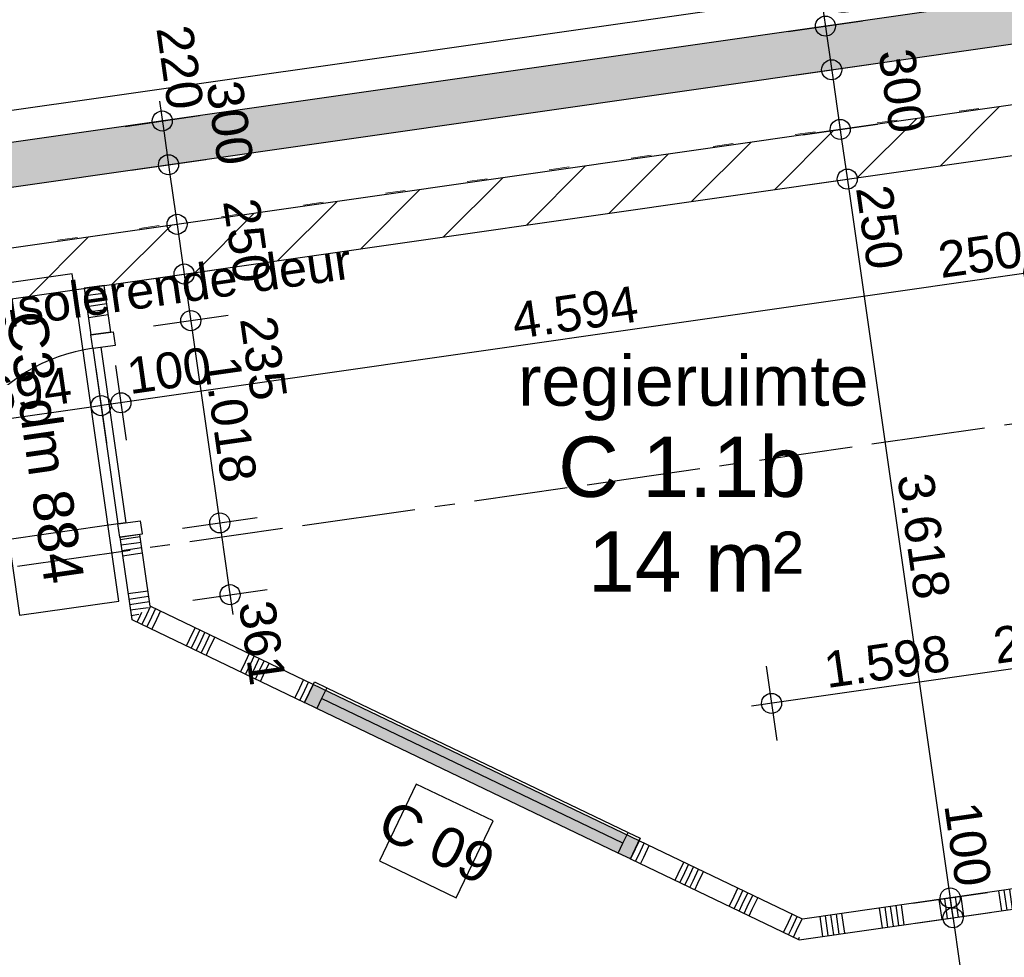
# Model space of a CAD drawing. Extents: x 856 to 5197, y -207 to 263.
# Tile 158 of 225: x 1078.88 to 1083.78, y 17.41 to 22.08. Entities that reach past the tile are written whole.
import ezdxf
from ezdxf.enums import TextEntityAlignment as Align

# ---------------------------------------------------------------- set-up
doc = ezdxf.new("R2010")
doc.units = 0
doc.header["$MEASUREMENT"] = 0
doc.linetypes.add('B0602', pattern=[0.3125, 0, -0.3125])
doc.linetypes.add('B0805', pattern=[1.366667, 0.566667, -0.1, 0.033333, -0.1, 0.466667, -0.1])
for name, color, linetype in [('00 BEBOUWING', 7, 'Continuous'), ('22 Constr Binnenwanden', 7, 'Continuous'), ('22 Niet Constr Binnenwanden', 7, 'Continuous'), ('23 Vloeren', 7, 'Continuous'), ('A Stramien', 7, 'Continuous'), ('Door Markers', 7, 'Continuous'), ('T Tekst algemeen', 7, 'Continuous'), ('T Tekst_dim 1_ 100', 7, 'Continuous'), ('Window Markers', 7, 'Continuous'), ('Z Gebruiksopp', 7, 'Continuous')]:
    doc.layers.add(name, color=color, linetype=linetype)
doc.styles.add('GENERATED_STYLE_3', font='Arial')
doc.styles.add('GENERATED_STYLE_5', font='Arial')
doc.styles.get("Standard").update_dxf_attribs({"font": 'txt', "bigfont": 'BIGFONT.SHX'})
doc.dimstyles.new('GENERATED_STYLE__1', dxfattribs={"dimtxt": 0.18, "dimasz": 0.19, "dimexe": 0.18, "dimexo": 0, "dimgap": 0.09, "dimtad": 1, "dimdec": 0, "dimlfac": 1000, "dimzin": 0, "dimdsep": 46, "dimtxsty": 'Standard', "dimblk": 'ARROWHEAD_7', "dimblk1": 'ARROWHEAD_7', "dimblk2": 'ARROWHEAD_7', "dimcen": 0.09, "dimclrd": 7, "dimclre": 7, "dimclrt": 7, "dimadec": 1, "dimazin": 0, "dimtfac": 1, "dimtdec": 4, "dimtmove": 0, "dimatfit": 3, "dimfxl": 0, "dimtolj": 1, "dimtzin": 0, "dimarcsym": 0})
doc.dimstyles.new('GENERATED_STYLE__4', dxfattribs={"dimtxt": 0.18, "dimasz": 0.19, "dimexe": 0.18, "dimexo": 0.04, "dimgap": 0.09, "dimtad": 1, "dimtih": 1, "dimtoh": 1, "dimdec": 0, "dimzin": 0, "dimdsep": 46, "dimtxsty": 'Standard', "dimblk": 'ARROWHEAD_9', "dimblk1": 'ARROWHEAD_9', "dimblk2": 'ARROWHEAD_9', "dimcen": 0.09, "dimclrd": 7, "dimclre": 7, "dimclrt": 7, "dimadec": 1, "dimazin": 0, "dimtfac": 1, "dimtdec": 4, "dimtmove": 0, "dimatfit": 3, "dimfxl": 0, "dimtolj": 1, "dimtzin": 0, "dimarcsym": 0})

# ---------------------------------------------------------------- blocks, each defined once
blk = doc.blocks.new('SLAB_27_3', base_point=(1076.9266, 13.1847))
at = {"layer": '23 Vloeren', "color": 255, "linetype": 'B0602', "lineweight": 0, "flags": 128}
blk.add_lwpolyline([(1076.9266, 13.1847), (1085.1067, 14.3554), (1084.0555, 21.6998), (1076.2973, 20.5895)], close=True, dxfattribs=at)
blk = doc.blocks.new('*X353', base_point=(988.2137, 0))
at = {"layer": '22 Niet Constr Binnenwanden', "linetype": 'Continuous'}
for p, q in [((1079.2026, 20.7098), (1079.2792, 20.7208)), ((1079.2792, 20.7208), (1079.3016, 20.724)), ((1079.2065, 20.6827), (1079.2831, 20.6936)), ((1079.2104, 20.6555), (1079.287, 20.6665)), ((1079.2831, 20.6936), (1079.3055, 20.6968)), ((1079.287, 20.6665), (1079.3094, 20.6697)), ((1079.2143, 20.6284), (1079.2909, 20.6393)), ((1079.2181, 20.6012), (1079.2947, 20.6122)), ((1079.2909, 20.6393), (1079.3132, 20.6425)), ((1079.2947, 20.6122), (1079.3171, 20.6154))]:
    blk.add_line(p, q, dxfattribs=at)
blk = doc.blocks.new('*X354', base_point=(988.2137, 0))
at = {"layer": '22 Niet Constr Binnenwanden', "linetype": 'Continuous'}
for p, q in [((1079.3765, 19.4948), (1079.4531, 19.5057)), ((1079.3804, 19.4676), (1079.457, 19.4786)), ((1079.4531, 19.5057), (1079.4755, 19.509)), ((1079.457, 19.4786), (1079.4794, 19.4818)), ((1079.3843, 19.4405), (1079.4609, 19.4514)), ((1079.4609, 19.4514), (1079.4833, 19.4546)), ((1079.4648, 19.4243), (1079.4871, 19.4275)), ((1079.3882, 19.4133), (1079.4648, 19.4243)), ((1079.4151, 19.225), (1079.4917, 19.2359)), ((1079.4917, 19.2359), (1079.5141, 19.2391)), ((1079.419, 19.1978), (1079.4956, 19.2088)), ((1079.4229, 19.1707), (1079.4995, 19.1816)), ((1079.4956, 19.2088), (1079.518, 19.212)), ((1079.4995, 19.1816), (1079.5219, 19.1848)), ((1079.4268, 19.1435), (1079.5034, 19.1545)), ((1079.5034, 19.1545), (1079.5167, 19.1564)), ((1079.4307, 19.1163), (1079.4698, 19.1219))]:
    blk.add_line(p, q, dxfattribs=at)
blk = doc.blocks.new('D1a bi h 11_16', base_point=(988.2137, 0))
at = {"layer": '22 Niet Constr Binnenwanden', "linetype": 'Continuous'}
for p, q in [((987.7717, -0.001), (987.7717, 0.883)), ((987.7047, 0), (987.7047, -0.114)), ((987.7047, 0), (987.7717, 0)), ((987.7047, 0), (987.7047, -0.114)), ((987.7717, 0), (987.7717, -0.114)), ((988.6557, 0), (988.7227, 0)), ((988.6557, 0), (988.6557, -0.114)), ((988.7227, 0), (988.7227, -0.114)), ((988.7227, 0), (988.7227, -0.114)), ((987.7717, -0.001), (988.6557, -0.001)), ((987.7717, -0.04), (987.7717, -0.001)), ((988.6557, -0.04), (987.7717, -0.04)), ((988.6557, -0.001), (988.6557, -0.04)), ((987.7047, -0.114), (987.7717, -0.114)), ((988.6557, -0.114), (988.7227, -0.114))]:
    blk.add_line(p, q, dxfattribs=at)
blk.add_arc((987.7717, -0.001), 0.884, 0, 90, dxfattribs=at)
blk = doc.blocks.new('D Marker 11_31', base_point=(988.2137, 0))
at = {"layer": 'Door Markers', "linetype": 'Continuous'}
for p, q in [((989.037, 0.55), (987.3905, 0.55)), ((987.3905, 0.55), (987.3905, 0.05)), ((989.037, 0.05), (989.037, 0.55)), ((987.3905, 0.05), (989.037, 0.05))]:
    blk.add_line(p, q, dxfattribs=at)
at = {"layer": 'Door Markers', "linetype": 'Continuous', "insert": (988.8846, 0.4071), "char_height": 0.2, "attachment_point": 7, "rotation": 180, "style": 'GENERATED_STYLE_3'}
blk.add_mtext('{C3 dm 884}', dxfattribs=at)
blk = doc.blocks.new('WALL_135_3', base_point=(1079.5251, 19.1625))
at = {"layer": '22 Niet Constr Binnenwanden', "linetype": 'Continuous'}
for p, q in [((1079.2964, 20.7601), (1079.1974, 20.7459)), ((1079.3297, 20.5278), (1079.2964, 20.7601)), ((1079.1974, 20.7459), (1079.2307, 20.5136)), ((1079.3297, 20.5278), (1079.2307, 20.5136)), ((1079.4739, 19.52), (1079.3749, 19.5059)), ((1079.3749, 19.5059), (1079.4337, 19.0954)), ((1079.5251, 19.1625), (1079.4739, 19.52))]:
    blk.add_line(p, q, dxfattribs=at)
for p in [(1079.2307, 20.5136), (1079.3749, 19.5059)]:
    blk.add_point(p, dxfattribs=at)
at = {"layer": '22 Niet Constr Binnenwanden'}
for name in ['*X353', '*X354']:
    blk.add_blockref(name, (988.2137, 0), dxfattribs=at)
at = {"layer": '22 Niet Constr Binnenwanden', "linetype": 'Continuous', "rotation": 98.14500452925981}
blk.add_blockref('D1a bi h 11_16', (1079.3028, 20.0097), dxfattribs=at)
at = {"layer": 'Door Markers', "linetype": 'Continuous', "rotation": 98.14500452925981}
blk.add_blockref('D Marker 11_31', (1079.3028, 20.0097), dxfattribs=at)
blk = doc.blocks.new('*X374', base_point=(988.2137, 0))
at = {"layer": '22 Niet Constr Binnenwanden', "linetype": 'Continuous'}
for p, q in [((1084.362, 17.7296), (1084.3478, 17.8286)), ((1083.8766, 17.6602), (1083.8625, 17.7592)), ((1084.065, 17.6871), (1084.0508, 17.7861)), ((1084.0921, 17.691), (1084.078, 17.79)), ((1084.1193, 17.6949), (1084.1051, 17.7939)), ((1084.1465, 17.6988), (1084.1323, 17.7978)), ((1084.1736, 17.7027), (1084.1594, 17.8017)), ((1083.5254, 17.6099), (1083.5112, 17.7089)), ((1083.5525, 17.6138), (1083.5383, 17.7128)), ((1083.5797, 17.6177), (1083.5655, 17.7167)), ((1083.768, 17.6446), (1083.7538, 17.7436)), ((1083.7952, 17.6485), (1083.781, 17.7475)), ((1083.8223, 17.6524), (1083.8082, 17.7514)), ((1083.8495, 17.6563), (1083.8353, 17.7553)), ((1083.1741, 17.5596), (1083.1599, 17.6586)), ((1083.2012, 17.5635), (1083.1871, 17.6625)), ((1083.2284, 17.5674), (1083.2142, 17.6664)), ((1083.2555, 17.5713), (1083.2414, 17.6703)), ((1083.2827, 17.5752), (1083.2685, 17.6742)), ((1083.471, 17.6021), (1083.4569, 17.7011)), ((1083.4982, 17.606), (1083.484, 17.705)), ((1082.8771, 17.5171), (1082.8629, 17.6161)), ((1082.9042, 17.521), (1082.8901, 17.62)), ((1082.9314, 17.5249), (1082.9172, 17.6239)), ((1082.9586, 17.5288), (1082.9444, 17.6278)), ((1082.9857, 17.5327), (1082.9716, 17.6317))]:
    blk.add_line(p, q, dxfattribs=at)
blk = doc.blocks.new('WALL_139_3', base_point=(1084.3568, 17.8299))
at = {"layer": '22 Niet Constr Binnenwanden', "linetype": 'Continuous'}
for p, q in [((1084.3568, 17.8299), (1082.775, 17.6035)), ((1084.371, 17.7309), (1084.3568, 17.8299)), ((1082.7592, 17.5002), (1084.371, 17.7309))]:
    blk.add_line(p, q, dxfattribs=at)
at = {"layer": '22 Niet Constr Binnenwanden'}
blk.add_blockref('*X374', (988.2137, 0), dxfattribs=at)
blk = doc.blocks.new('*X376', base_point=(988.2137, 0))
at = {"layer": '22 Niet Constr Binnenwanden', "linetype": 'Continuous'}
for p, q in [((1079.4757, 19.115), (1079.484, 19.1324)), ((1079.5004, 19.1031), (1079.5282, 19.161)), ((1079.5252, 19.0913), (1079.5529, 19.1491)), ((1079.5499, 19.0794), (1079.5777, 19.1373)), ((1079.4355, 19.0946), (1079.4371, 19.098)), ((1079.4602, 19.0827), (1079.4757, 19.115)), ((1079.4849, 19.0708), (1079.5004, 19.1031)), ((1079.5097, 19.059), (1079.5252, 19.0913)), ((1079.5344, 19.0471), (1079.5499, 19.0794)), ((1079.7215, 18.9971), (1079.7492, 19.055)), ((1079.7462, 18.9853), (1079.7739, 19.0431)), ((1079.706, 18.9648), (1079.7215, 18.9971)), ((1079.7307, 18.9529), (1079.7462, 18.9853)), ((1079.7709, 18.9734), (1079.7987, 19.0312)), ((1079.7957, 18.9615), (1079.8234, 19.0194)), ((1079.8204, 18.9497), (1079.8481, 19.0075)), ((1079.7554, 18.9411), (1079.7709, 18.9734)), ((1079.7802, 18.9292), (1079.7957, 18.9615)), ((1079.8049, 18.9174), (1079.8204, 18.9497)), ((1079.9919, 18.8674), (1080.0197, 18.9252)), ((1080.0167, 18.8555), (1080.0444, 18.9134)), ((1080.0414, 18.8436), (1080.0692, 18.9015)), ((1080.0661, 18.8318), (1080.0939, 18.8896)), ((1079.9764, 18.8351), (1079.9919, 18.8674)), ((1080.0012, 18.8232), (1080.0167, 18.8555)), ((1080.0259, 18.8113), (1080.0414, 18.8436)), ((1080.0909, 18.8199), (1080.1186, 18.8778)), ((1080.0507, 18.7995), (1080.0661, 18.8318)), ((1080.0754, 18.7876), (1080.0909, 18.8199)), ((1080.2624, 18.7376), (1080.2902, 18.7955)), ((1080.2872, 18.7258), (1080.3149, 18.7836)), ((1080.2469, 18.7053), (1080.2624, 18.7376)), ((1080.2717, 18.6934), (1080.2872, 18.7258))]:
    blk.add_line(p, q, dxfattribs=at)
blk = doc.blocks.new('*X377', base_point=(988.2137, 0))
at = {"layer": '22 Niet Constr Binnenwanden', "linetype": 'Continuous'}
for p, q in [((1081.9348, 17.9354), (1081.9626, 17.9932)), ((1081.9596, 17.9235), (1081.9873, 17.9814)), ((1081.9843, 17.9117), (1082.0121, 17.9695)), ((1081.9193, 17.9031), (1081.9348, 17.9354)), ((1081.9441, 17.8912), (1081.9596, 17.9235)), ((1081.9688, 17.8794), (1081.9843, 17.9117)), ((1082.1559, 17.8294), (1082.1836, 17.8872)), ((1082.1806, 17.8175), (1082.2084, 17.8754)), ((1082.2053, 17.8056), (1082.2331, 17.8635)), ((1082.1404, 17.7971), (1082.1559, 17.8294)), ((1082.1651, 17.7852), (1082.1806, 17.8175)), ((1082.2301, 17.7938), (1082.2578, 17.8516)), ((1082.2548, 17.7819), (1082.2826, 17.8398)), ((1082.1898, 17.7733), (1082.2053, 17.8056)), ((1082.2146, 17.7615), (1082.2301, 17.7938)), ((1082.2393, 17.7496), (1082.2548, 17.7819)), ((1082.4264, 17.6996), (1082.4541, 17.7575)), ((1082.4511, 17.6878), (1082.4788, 17.7456)), ((1082.4758, 17.6759), (1082.5036, 17.7337)), ((1082.5006, 17.664), (1082.5283, 17.7219)), ((1082.5253, 17.6522), (1082.5531, 17.71)), ((1082.4109, 17.6673), (1082.4264, 17.6996)), ((1082.4356, 17.6555), (1082.4511, 17.6878)), ((1082.4603, 17.6436), (1082.4758, 17.6759)), ((1082.4851, 17.6317), (1082.5006, 17.664)), ((1082.5098, 17.6199), (1082.5253, 17.6522)), ((1082.6968, 17.5699), (1082.7246, 17.6277)), ((1082.7216, 17.558), (1082.7493, 17.6159)), ((1082.6813, 17.5376), (1082.6968, 17.5699)), ((1082.7463, 17.5461), (1082.7741, 17.604)), ((1082.7061, 17.5257), (1082.7216, 17.558)), ((1082.7308, 17.5138), (1082.7463, 17.5461)), ((1082.7556, 17.502), (1082.7612, 17.5138))]:
    blk.add_line(p, q, dxfattribs=at)
blk = doc.blocks.new('R1a hout 11_2', base_point=(988.2137, 0))
at = {"layer": '22 Niet Constr Binnenwanden', "linetype": 'Continuous'}
for p, q in [((987.3137, 0), (987.3807, 0)), ((987.3137, -0.114), (987.3137, 0)), ((987.3137, 0), (987.3137, -0.114)), ((987.3807, 0), (987.3807, -0.054)), ((987.3807, 0), (989.0467, 0)), ((989.0467, -0.054), (989.0467, 0)), ((989.0467, 0), (989.1137, 0)), ((989.1137, 0), (989.1137, -0.114)), ((989.1137, 0), (989.1137, -0.114)), ((987.3807, -0.054), (987.3807, -0.114)), ((987.3807, -0.054), (989.0467, -0.054)), ((987.3807, -0.054), (989.0467, -0.054)), ((989.0467, -0.114), (989.0467, -0.054)), ((987.3137, -0.1), (989.1137, -0.1)), ((987.3807, -0.114), (987.3137, -0.114)), ((989.0467, -0.114), (987.3807, -0.114)), ((989.1137, -0.114), (989.0467, -0.114))]:
    blk.add_line(p, q, dxfattribs=at)
blk = doc.blocks.new('D Marker 11_3', base_point=(988.2137, 0))
at = {"layer": 'Window Markers', "linetype": 'Continuous'}
for p, q in [((988.4364, 0.5503), (988.0122, 0.5503)), ((988.0122, 0.5503), (988.0122, 0.126)), ((988.4364, 0.126), (988.4364, 0.5503)), ((988.0122, 0.126), (988.4364, 0.126))]:
    blk.add_line(p, q, dxfattribs=at)
at = {"layer": 'Window Markers', "linetype": 'Continuous', "insert": (988.514, 0.445), "char_height": 0.2, "attachment_point": 7, "rotation": 180, "style": 'GENERATED_STYLE_3'}
blk.add_mtext('{C 09}', dxfattribs=at)
blk = doc.blocks.new('WALL_140_3', base_point=(1082.775, 17.6035))
at = {"layer": '22 Niet Constr Binnenwanden', "linetype": 'Continuous', "lineweight": 0}
blk.add_hatch(color=255, dxfattribs=at).paths.add_polyline_path([(1080.2953, 18.6821), (1081.9183, 17.9036), (1081.9615, 17.9938), (1080.3386, 18.7723)], flags=0)
at = {"layer": '22 Niet Constr Binnenwanden', "linetype": 'Continuous'}
for p, q in [((1080.3386, 18.7723), (1079.5251, 19.1625)), ((1079.4337, 19.0954), (1080.2953, 18.6821)), ((1080.3386, 18.7723), (1080.2953, 18.6821)), ((1081.9615, 17.9938), (1081.9183, 17.9036)), ((1082.775, 17.6035), (1081.9615, 17.9938)), ((1081.9183, 17.9036), (1082.7592, 17.5002))]:
    blk.add_line(p, q, dxfattribs=at)
for p in [(1080.2953, 18.6821), (1081.9183, 17.9036)]:
    blk.add_point(p, dxfattribs=at)
at = {"layer": '22 Niet Constr Binnenwanden'}
for name in ['*X376', '*X377']:
    blk.add_blockref(name, (988.2137, 0), dxfattribs=at)
at = {"layer": '22 Niet Constr Binnenwanden', "linetype": 'Continuous', "rotation": 154.373733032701}
blk.add_blockref('R1a hout 11_2', (1081.1068, 18.2929), dxfattribs=at)
at = {"layer": 'Window Markers', "rotation": 154.3737330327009}
blk.add_blockref('D Marker 11_3', (1081.1068, 18.2929), dxfattribs=at)
blk = doc.blocks.new('*D746', base_point=(988.2137, 0))
at = {"layer": 'T Tekst_dim 1_ 100', "linetype": 'Continuous'}
for p, q in [((1087.0455, 22.6188), (1086.9923, 22.99)), ((1086.9694, 22.7973), (1087.1179, 22.8186)), ((1078.4831, 21.5826), (1086.9694, 22.7973)), ((1078.4602, 21.3899), (1078.407, 21.7611)), ((1077.2952, 21.4126), (1078.4831, 21.5826))]:
    blk.add_line(p, q, dxfattribs=at)
for centre in [(1087.0189, 22.8044), (1078.4336, 21.5755)]:
    blk.add_circle(centre, 0.05, dxfattribs=at)
at = {"layer": 'T Tekst_dim 1_ 100', "insert": (1082.3899, 22.36), "char_height": 0.18, "attachment_point": 1, "rotation": 8.146, "style": 'GENERATED_STYLE_3'}
blk.add_mtext('{8.673}', dxfattribs=at)
blk = doc.blocks.new('ARROWHEAD_7')
at = {"color": 0, "linetype": 'Continuous', "lineweight": 0}
for p, q in [((0, 0), (-1, 0)), ((-0.25, 0), (0.25, 0)), ((0, -0.25), (0, 0.25))]:
    blk.add_line(p, q, dxfattribs=at)
blk.add_circle((0, 0), 0.25, dxfattribs=at)
blk = doc.blocks.new('*D850', base_point=(988.2137, 0))
at = {"layer": 'T Tekst_dim 1_ 100', "linetype": 'Continuous'}
for p, q in [((1079.2492, 23.4934), (1079.1597, 23.384)), ((1079.2492, 23.4934), (1079.3587, 23.4039)), ((1079.3587, 23.4039), (1079.1597, 23.384)), ((1079.3832, 22.441), (1079.57, 22.5124)), ((1079.5123, 22.3833), (1079.57, 22.5124)), ((1079.5123, 22.3833), (1079.3832, 22.441))]:
    blk.add_line(p, q, dxfattribs=at)
blk.add_arc((1083.1706, 23.8365), 3.9363, 186.4556, 200.2094, dxfattribs=at)
at = {"layer": 'T Tekst_dim 1_ 100', "insert": (1078.586, 22.9773), "char_height": 0.18, "attachment_point": 1, "style": 'GENERATED_STYLE_3'}
blk.add_mtext('{16,7°}', dxfattribs=at)
blk = doc.blocks.new('ARROWHEAD_9')
at = {"color": 0, "linetype": 'Continuous', "lineweight": 0}
blk.add_line((0, 0), (-1, 0), dxfattribs=at)
at = {"color": 0, "linetype": 'Continuous', "lineweight": 0, "flags": 128}
blk.add_lwpolyline([(-0.525, 0.525), (0, 0), (-0.525, -0.525)], close=True, dxfattribs=at)
blk = doc.blocks.new('SLAB_160_3', base_point=(1010.4516, 14.6048))
at = {"layer": '00 BEBOUWING', "linetype": 'Continuous', "lineweight": 0}
h = blk.add_hatch(dxfattribs=at)
h.set_pattern_fill('Lijnen_horz_300_0003', color=252, style=0, pattern_type=2)
h.set_pattern_definition([(-68.47284, (1053.013, 34.02567), (0.2391415, 0.181139), [])])
h.paths.add_polyline_path([(1010.4516, 14.6048, 0.021087), (1019.1029, 17.3085, 0.018844), (1027.3444, 20.5414, 0.019457), (1033.0616, 23.2979, 0.021053), (1039.4137, 27.0746, 0.012604), (1046.3543, 31.8857, -0.005224), (1050.1735, 34.6054, -0.015709), (1054.097, 37.1588, -0.038118), (1061.6023, 40.9168, -0.060138), (1075.6175, 44.7996, -0.027771), (1082.1049, 45.4073, -0.017728), (1088.5517, 45.3966, -0.015048), (1100.786, 44.6195), (1100.9421, 47.4771, -0.022245), (1086.1565, 48.8689, 0.006434), (1082.1656, 49.3791, 0.019419), (1078.1682, 49.6816, 0.081773), (1066.3683, 48.06, 0.039967), (1059.8662, 45.4945, 0.035037), (1053.779, 41.9653, 0.020762), (1050.0167, 39.1669, 0.006842), (1046.4838, 36.2201, -0.007032), (1042.8961, 33.229, -0.014424), (1039.6808, 30.7964, -0.02836), (1033.5233, 26.9106, -0.018437), (1028.5024, 24.4015, -0.018164), (1019.9034, 20.8364, -0.019729), (1010.7526, 17.7467)], flags=0)
blk = doc.blocks.new('regieruimte_C 1.1b_264_3', base_point=(1082.1645, 19.7992))
at = {"linetype": 'Continuous', "lineweight": 0, "flags": 1}
for tag in ['ROOM_PERIM', 'ROOM_WALLS_SURF', 'ROOM_DOORS_SURF', 'ROOM_WINDS_SURF', 'ROOM_BASELEV', 'ROOM_HEIGHT', 'ROOM_NET_AREA', 'ROOM_REDUCED_AREA', 'ROOM_CALC_AREA', 'ROOM_VOLUME']:
    blk.add_attdef(tag, text='', height=2, dxfattribs=at).set_placement((1082.1645, 19.2278), align=Align.BOTTOM_LEFT)
at = {"layer": 'Z Gebruiksopp', "linetype": 'Continuous', "insert": (1082.6218, 19.5342), "char_height": 0.3, "attachment_point": 1, "style": 'GENERATED_STYLE_3'}
blk.add_mtext('{\\A1{\\H0.7x;\\S2^  ;}}', dxfattribs=at)
at = {"layer": 'Z Gebruiksopp'}
for tag, height, style, p in [('ROOM_NAME', 0.25, 'GENERATED_STYLE_5', (1081.3584, 20.0859)), ('ROOM_NUMBER', 0.3, 'GENERATED_STYLE_3', (1081.5584, 19.6168)), ('ROOM_AREA', 0.3, 'GENERATED_STYLE_3', (1081.7072, 19.1454))]:
    blk.add_attdef(tag, text='', height=height, dxfattribs=dict(at, style=style)).set_placement(p, align=Align.BOTTOM_LEFT)
blk = doc.blocks.new('WALL_218_3', base_point=(1083.8443, 21.411))
at = {"layer": '22 Niet Constr Binnenwanden', "linetype": 'Continuous'}
h = blk.add_hatch(dxfattribs=at)
h.set_pattern_fill('10_Kalkzandsteen_0003', color=256, style=0, pattern_type=2)
h.set_pattern_definition([(45, (988.21373, 0), (-0.1767767, 0.1767767), [])])
h.paths.add_polyline_path([(1083.8089, 21.6585), (1078.475, 20.8951), (1078.5104, 20.6476), (1083.8443, 21.411)], flags=0)
for p, q in [((1084.0564, 21.6939), (1078.475, 20.8951)), ((1078.5104, 20.6476), (1083.8443, 21.411))]:
    blk.add_line(p, q, dxfattribs=at)
blk = doc.blocks.new('WALL_237_3', base_point=(1087.1405, 22.6606))
at = {"layer": '22 Constr Binnenwanden', "linetype": 'Continuous'}
h = blk.add_hatch(dxfattribs=at)
h.set_pattern_fill('11_Constructie_beton_0003', color=256, style=0, pattern_type=2)
h.set_pattern_definition([(0, (988.21373, 0), (0, 0.6235383), [0.06, -0.3]), (0, (988.39373, 0.3118), (0, 0.6235383), [0.06, -0.3]), (60, (988.21373, 0), (-0.54, 0.311769), [0.06, -0.3]), (60, (988.57373, 0), (-0.54, 0.311769), [0.06, -0.3]), (120, (988.27373, 0), (0.54, 0.311769), [0.06, -0.3]), (120, (988.63373, 0), (0.54, 0.311769), [0.06, -0.3]), (0, (988.21373, 0.06), (0, 0.12), [0, -0.12, 0, -0.18]), (45, (988.27373, 0.06), (-0.08485282, 0.08485282), [0, -0.09, 0, -0.15])])
h.paths.add_polyline_path([(1087.1405, 22.6606), (1078.4561, 21.4177), (1078.4873, 21.1999), (1086.9539, 22.4117)], flags=0)
for p, q in [((1087.1405, 22.6606), (1078.4561, 21.4177)), ((1078.4873, 21.1999), (1084.3108, 22.0334))]:
    blk.add_line(p, q, dxfattribs=at)
blk = doc.blocks.new('*D1117', base_point=(988.2137, 0))
at = {"layer": 'T Tekst_dim 1_ 100', "linetype": 'Continuous'}
for p, q in [((1082.8754, 22.1512), (1082.8967, 22.0027)), ((1082.704, 22.0256), (1083.0752, 22.0788)), ((1082.8967, 22.0027), (1082.9278, 21.7849)), ((1082.7352, 21.8079), (1083.1064, 21.861))]:
    blk.add_line(p, q, dxfattribs=at)
for centre in [(1082.8896, 22.0522), (1082.9208, 21.8344)]:
    blk.add_circle(centre, 0.05, dxfattribs=at)
at = {"layer": 'T Tekst_dim 1_ 100', "char_height": 0.18, "attachment_point": 1, "rotation": 278.145, "style": 'GENERATED_STYLE_3'}
for s, insert in [('{220}', (1083.038, 22.54)), ('{300}', (1083.3316, 21.9497))]:
    blk.add_mtext(s, dxfattribs=dict(at, insert=insert))
blk = doc.blocks.new('*D1118', base_point=(988.2137, 0))
at = {"layer": 'T Tekst_dim 1_ 100', "linetype": 'Continuous'}
for p, q in [((1082.8967, 22.0027), (1082.9278, 21.7849)), ((1082.7352, 21.8079), (1083.1064, 21.861)), ((1082.9278, 21.7849), (1082.9703, 21.488)), ((1082.7777, 21.5109), (1083.1489, 21.564))]:
    blk.add_line(p, q, dxfattribs=at)
blk.add_circle((1082.9633, 21.5375), 0.05, dxfattribs=at)
blk = doc.blocks.new('*D1119', base_point=(988.2137, 0))
at = {"layer": 'T Tekst_dim 1_ 100', "linetype": 'Continuous'}
for p, q in [((1082.9278, 21.7849), (1082.9703, 21.488)), ((1082.9703, 21.488), (1083.0058, 21.2405)), ((1082.8131, 21.2634), (1083.1843, 21.3165))]:
    blk.add_line(p, q, dxfattribs=at)
blk.add_circle((1082.9987, 21.29), 0.05, dxfattribs=at)
blk = doc.blocks.new('*D1120', base_point=(988.2137, 0))
at = {"layer": 'T Tekst_dim 1_ 100', "linetype": 'Continuous'}
for p, q in [((1082.9703, 21.488), (1083.0058, 21.2405)), ((1083.0058, 21.2405), (1083.5183, 17.6594)), ((1083.3256, 17.6823), (1083.6968, 17.7355))]:
    blk.add_line(p, q, dxfattribs=at)
blk.add_circle((1083.5112, 17.7089), 0.05, dxfattribs=at)
at = {"layer": 'T Tekst_dim 1_ 100', "char_height": 0.18, "attachment_point": 1, "rotation": 278.145, "style": 'GENERATED_STYLE_3'}
for s, insert in [('{250}', (1083.2196, 21.2711)), ('{3.618}', (1083.425, 19.8358)), ('{100}', (1083.6596, 18.1967))]:
    blk.add_mtext(s, dxfattribs=dict(at, insert=insert))
blk = doc.blocks.new('*D1121', base_point=(988.2137, 0))
at = {"layer": 'T Tekst_dim 1_ 100', "linetype": 'Continuous'}
for p, q in [((1083.0058, 21.2405), (1083.5183, 17.6594)), ((1083.5183, 17.6594), (1083.5325, 17.5604)), ((1083.3398, 17.5833), (1083.711, 17.6365))]:
    blk.add_line(p, q, dxfattribs=at)
blk.add_circle((1083.5254, 17.6099), 0.05, dxfattribs=at)
blk = doc.blocks.new('*D1122', base_point=(988.2137, 0))
at = {"layer": 'T Tekst_dim 1_ 100', "linetype": 'Continuous'}
for p, q in [((1083.5183, 17.6594), (1083.5325, 17.5604)), ((1083.5325, 17.5604), (1083.9852, 14.3972))]:
    blk.add_line(p, q, dxfattribs=at)
at = {"layer": 'T Tekst_dim 1_ 100', "char_height": 0.18, "attachment_point": 1, "rotation": 278.145, "style": 'GENERATED_STYLE_3'}
for s, insert in [('{3.195}', (1083.8926, 16.5685)), ('{250}', (1084.1265, 14.9345))]:
    blk.add_mtext(s, dxfattribs=dict(at, insert=insert))
blk = doc.blocks.new('*D1123', base_point=(988.2137, 0))
at = {"layer": 'T Tekst_dim 1_ 100', "linetype": 'Continuous'}
for p, q in [((1083.5325, 17.5604), (1083.9852, 14.3972)), ((1083.7925, 14.4201), (1084.1637, 14.4733)), ((1083.9852, 14.3972), (1084.0206, 14.1497))]:
    blk.add_line(p, q, dxfattribs=at)
for centre in [(1083.9781, 14.4467), (1084.0135, 14.1992)]:
    blk.add_circle(centre, 0.05, dxfattribs=at)
at = {"layer": 'T Tekst_dim 1_ 100', "insert": (1084.4243, 14.3145), "char_height": 0.18, "attachment_point": 1, "rotation": 278.145, "style": 'GENERATED_STYLE_3'}
blk.add_mtext('{300}', dxfattribs=at)
blk = doc.blocks.new('*D1124', base_point=(988.2137, 0))
at = {"layer": 'T Tekst_dim 1_ 100', "linetype": 'Continuous'}
for p, q in [((1083.9852, 14.3972), (1084.0206, 14.1497)), ((1083.8279, 14.1727), (1084.1991, 14.2258)), ((1084.0206, 14.1497), (1084.0631, 13.8528))]:
    blk.add_line(p, q, dxfattribs=at)
blk = doc.blocks.new('*D1125', base_point=(988.2137, 0))
at = {"layer": 'T Tekst_dim 1_ 100', "linetype": 'Continuous'}
for p, q in [((1084.0206, 14.1497), (1084.0631, 13.8528)), ((1083.8704, 13.8757), (1084.2416, 13.9288)), ((1084.0631, 13.8528), (1084.0844, 13.7043)), ((1084.0844, 13.7043), (1084.1056, 13.5558)), ((1083.9058, 13.6282), (1084.2771, 13.6813))]:
    blk.add_line(p, q, dxfattribs=at)
for centre in [(1084.056, 13.9023), (1084.0915, 13.6548)]:
    blk.add_circle(centre, 0.05, dxfattribs=at)
at = {"layer": 'T Tekst_dim 1_ 100', "insert": (1084.3124, 13.6359), "char_height": 0.18, "attachment_point": 1, "rotation": 278.145, "style": 'GENERATED_STYLE_3'}
blk.add_mtext('{250}', dxfattribs=at)
blk = doc.blocks.new('*D1160', base_point=(988.2137, 0))
at = {"layer": 'T Tekst_dim 1_ 100', "linetype": 'Continuous'}
for p, q in [((1084.1765, 19.0901), (1084.2296, 18.7189)), ((1084.1535, 18.8974), (1082.6707, 18.6852)), ((1084.401, 18.9328), (1084.1535, 18.8974)), ((1082.5947, 18.8637), (1082.6478, 18.4925)), ((1082.6707, 18.6852), (1082.5223, 18.6639))]:
    blk.add_line(p, q, dxfattribs=at)
for centre in [(1084.203, 18.9045), (1082.6212, 18.6781)]:
    blk.add_circle(centre, 0.05, dxfattribs=at)
at = {"layer": 'T Tekst_dim 1_ 100', "char_height": 0.18, "attachment_point": 1, "rotation": 8.145, "style": 'GENERATED_STYLE_3'}
for s, insert in [('{250}', (1083.7152, 19.0529)), ('{1.598}', (1082.8719, 18.9322))]:
    blk.add_mtext(s, dxfattribs=dict(at, insert=insert))
blk = doc.blocks.new('*D1166', base_point=(988.2137, 0))
at = {"layer": 'T Tekst_dim 1_ 100', "linetype": 'Continuous'}
for p, q in [((1083.9014, 21.012), (1083.9545, 20.6408)), ((1084.4229, 20.8973), (1084.1259, 20.8548)), ((1084.1259, 20.8548), (1083.8785, 20.8193))]:
    blk.add_line(p, q, dxfattribs=at)
blk.add_circle((1083.928, 20.8264), 0.05, dxfattribs=at)
at = {"layer": 'T Tekst_dim 1_ 100', "insert": (1084.0601, 21.2727), "char_height": 0.18, "attachment_point": 1, "rotation": 8.145, "style": 'GENERATED_STYLE_3'}
blk.add_mtext('{300}', dxfattribs=at)
blk = doc.blocks.new('*D1167', base_point=(988.2137, 0))
at = {"layer": 'T Tekst_dim 1_ 100', "linetype": 'Continuous'}
for p, q in [((1083.9014, 21.012), (1083.9545, 20.6408)), ((1084.1259, 20.8548), (1083.8785, 20.8193)), ((1083.8785, 20.8193), (1079.3306, 20.1684)), ((1079.3535, 20.3611), (1079.4067, 19.9899))]:
    blk.add_line(p, q, dxfattribs=at)
blk.add_circle((1079.3801, 20.1755), 0.05, dxfattribs=at)
at = {"layer": 'T Tekst_dim 1_ 100', "char_height": 0.18, "attachment_point": 1, "rotation": 8.145, "style": 'GENERATED_STYLE_3'}
for s, insert in [('{250}', (1083.4401, 20.9748)), ('{4.594}', (1081.3177, 20.671)), ('{100}', (1079.399, 20.3964))]:
    blk.add_mtext(s, dxfattribs=dict(at, insert=insert))
blk = doc.blocks.new('*D1168', base_point=(988.2137, 0))
at = {"layer": 'T Tekst_dim 1_ 100', "linetype": 'Continuous'}
for p, q in [((1083.8785, 20.8193), (1079.3306, 20.1684)), ((1079.3535, 20.3611), (1079.4067, 19.9899)), ((1079.2545, 20.347), (1079.3077, 19.9757)), ((1079.3306, 20.1684), (1079.2316, 20.1543))]:
    blk.add_line(p, q, dxfattribs=at)
blk.add_circle((1079.2811, 20.1614), 0.05, dxfattribs=at)
blk = doc.blocks.new('*D1169', base_point=(988.2137, 0))
at = {"layer": 'T Tekst_dim 1_ 100', "linetype": 'Continuous'}
for p, q in [((1079.2545, 20.347), (1079.3077, 19.9757)), ((1078.5675, 20.2486), (1078.6206, 19.8774)), ((1079.3306, 20.1684), (1079.2316, 20.1543)), ((1079.2316, 20.1543), (1078.5446, 20.0559))]:
    blk.add_line(p, q, dxfattribs=at)
blk.add_circle((1078.5941, 20.063), 0.05, dxfattribs=at)
at = {"layer": 'T Tekst_dim 1_ 100', "insert": (1078.7031, 20.2968), "char_height": 0.18, "attachment_point": 1, "rotation": 8.145, "style": 'GENERATED_STYLE_3'}
blk.add_mtext('{694}', dxfattribs=at)
blk = doc.blocks.new('*D1170', base_point=(988.2137, 0))
at = {"layer": 'T Tekst_dim 1_ 100', "linetype": 'Continuous'}
for p, q in [((1077.8863, 20.1511), (1077.9394, 19.7799)), ((1079.2316, 20.1543), (1078.5446, 20.0559)), ((1078.5446, 20.0559), (1077.8634, 19.9584))]:
    blk.add_line(p, q, dxfattribs=at)
at = {"layer": 'T Tekst_dim 1_ 100', "insert": (1078.019, 20.1989), "char_height": 0.18, "attachment_point": 1, "rotation": 8.145, "style": 'GENERATED_STYLE_3'}
blk.add_mtext('{688}', dxfattribs=at)
blk = doc.blocks.new('*D1171', base_point=(988.2137, 0))
at = {"layer": 'T Tekst_dim 1_ 100', "linetype": 'Continuous'}
for p, q in [((1077.8863, 20.1511), (1077.9394, 19.7799)), ((1077.5321, 20.1004), (1077.5852, 19.7292)), ((1078.5446, 20.0559), (1077.8634, 19.9584)), ((1077.8634, 19.9584), (1077.5091, 19.9077))]:
    blk.add_line(p, q, dxfattribs=at)
for centre in [(1077.9128, 19.9655), (1077.5586, 19.9148)]:
    blk.add_circle(centre, 0.05, dxfattribs=at)
blk = doc.blocks.new('*D1172', base_point=(988.2137, 0))
at = {"layer": 'T Tekst_dim 1_ 100', "linetype": 'Continuous'}
for p, q in [((1076.6062, 19.9679), (1076.6594, 19.5967)), ((1077.8634, 19.9584), (1077.5091, 19.9077)), ((1077.5091, 19.9077), (1076.6823, 19.7894)), ((1076.6823, 19.7894), (1076.5338, 19.7682))]:
    blk.add_line(p, q, dxfattribs=at)
blk.add_circle((1076.6328, 19.7823), 0.05, dxfattribs=at)
at = {"layer": 'T Tekst_dim 1_ 100', "char_height": 0.18, "attachment_point": 1, "rotation": 8.145, "style": 'GENERATED_STYLE_3'}
for s, insert in [('{358}', (1077.0708, 20.0632)), ('{935}', (1076.145, 19.9307))]:
    blk.add_mtext(s, dxfattribs=dict(at, insert=insert))
blk = doc.blocks.new('*D1173', base_point=(988.2137, 0))
at = {"layer": 'T Tekst_dim 1_ 100', "linetype": 'Continuous'}
for p, q in [((1084.8231, 14.5718), (1084.77, 14.943)), ((1077.1752, 13.6666), (1084.8461, 14.7645)), ((1077.1523, 13.4739), (1077.0991, 13.8452)), ((1077.0267, 13.6454), (1077.1752, 13.6666))]:
    blk.add_line(p, q, dxfattribs=at)
for centre in [(1084.7966, 14.7574), (1077.1257, 13.6596)]:
    blk.add_circle(centre, 0.05, dxfattribs=at)
at = {"layer": 'T Tekst_dim 1_ 100', "char_height": 0.18, "attachment_point": 1, "rotation": 8.145, "style": 'GENERATED_STYLE_3'}
for s, insert in [('{250}', (1084.4873, 15.1405)), ('{7.749}', (1080.6248, 14.3786))]:
    blk.add_mtext(s, dxfattribs=dict(at, insert=insert))
blk = doc.blocks.new('*D1174', base_point=(988.2137, 0))
at = {"layer": 'T Tekst_dim 1_ 100', "linetype": 'Continuous'}
blk.add_line((1077.1752, 13.6666), (1084.8461, 14.7645), dxfattribs=at)
blk = doc.blocks.new('*D1175', base_point=(988.2137, 0))
at = {"layer": 'T Tekst_dim 1_ 100', "linetype": 'Continuous'}
for p, q in [((1085.0706, 14.6072), (1085.0175, 14.9785)), ((1077.1752, 13.6666), (1084.8461, 14.7645)), ((1084.8461, 14.7645), (1085.0935, 14.7999))]:
    blk.add_line(p, q, dxfattribs=at)
blk.add_circle((1085.044, 14.7928), 0.05, dxfattribs=at)
blk = doc.blocks.new('*D1223', base_point=(988.2137, 0))
at = {"layer": 'T Tekst_dim 1_ 100', "linetype": 'Continuous'}
for p, q in [((1079.5718, 21.6784), (1079.5931, 21.5299)), ((1079.4004, 21.5528), (1079.7716, 21.606)), ((1079.5931, 21.5299), (1079.6242, 21.3121)), ((1079.4315, 21.335), (1079.8028, 21.3882))]:
    blk.add_line(p, q, dxfattribs=at)
blk.add_circle((1079.586, 21.5794), 0.05, dxfattribs=at)
at = {"layer": 'T Tekst_dim 1_ 100', "char_height": 0.18, "attachment_point": 1, "rotation": 278.145, "style": 'GENERATED_STYLE_3'}
for s, insert in [('{220}', (1079.7344, 22.0672)), ('{300}', (1079.9831, 21.7906))]:
    blk.add_mtext(s, dxfattribs=dict(at, insert=insert))
blk = doc.blocks.new('*D1224', base_point=(988.2137, 0))
at = {"layer": 'T Tekst_dim 1_ 100', "linetype": 'Continuous'}
for p, q in [((1079.5931, 21.5299), (1079.6242, 21.3121)), ((1079.4315, 21.335), (1079.8028, 21.3882)), ((1079.6242, 21.3121), (1079.6667, 21.0151)), ((1079.474, 21.0381), (1079.8453, 21.0912))]:
    blk.add_line(p, q, dxfattribs=at)
for centre in [(1079.6171, 21.3616), (1079.6597, 21.0646)]:
    blk.add_circle(centre, 0.05, dxfattribs=at)
at = {"layer": 'T Tekst_dim 1_ 100', "insert": (1080.0669, 21.2047), "char_height": 0.18, "attachment_point": 1, "rotation": 278.145, "style": 'GENERATED_STYLE_3'}
blk.add_mtext('{250}', dxfattribs=at)
blk = doc.blocks.new('*D1225', base_point=(988.2137, 0))
at = {"layer": 'T Tekst_dim 1_ 100', "linetype": 'Continuous'}
for p, q in [((1079.6242, 21.3121), (1079.6667, 21.0151)), ((1079.6667, 21.0151), (1079.7022, 20.7677)), ((1079.5095, 20.7906), (1079.8807, 20.8437))]:
    blk.add_line(p, q, dxfattribs=at)
blk.add_circle((1079.6951, 20.8172), 0.05, dxfattribs=at)
blk = doc.blocks.new('*D1226', base_point=(988.2137, 0))
at = {"layer": 'T Tekst_dim 1_ 100', "linetype": 'Continuous'}
for p, q in [((1079.6667, 21.0151), (1079.7022, 20.7677)), ((1079.5095, 20.7906), (1079.8807, 20.8437)), ((1079.7022, 20.7677), (1079.7354, 20.5353)), ((1079.5427, 20.5583), (1079.9139, 20.6114))]:
    blk.add_line(p, q, dxfattribs=at)
blk.add_circle((1079.7283, 20.5848), 0.05, dxfattribs=at)
blk = doc.blocks.new('*D1227', base_point=(988.2137, 0))
at = {"layer": 'T Tekst_dim 1_ 100', "linetype": 'Continuous'}
for p, q in [((1079.7022, 20.7677), (1079.7354, 20.5353)), ((1079.5427, 20.5583), (1079.9139, 20.6114)), ((1079.7354, 20.5353), (1079.8796, 19.5276)), ((1079.6869, 19.5505), (1080.0582, 19.6037))]:
    blk.add_line(p, q, dxfattribs=at)
at = {"layer": 'T Tekst_dim 1_ 100', "char_height": 0.18, "attachment_point": 1, "rotation": 278.145, "style": 'GENERATED_STYLE_3'}
for s, insert in [('{235}', (1080.1508, 20.6188)), ('{1.018}', (1079.9705, 20.4173))]:
    blk.add_mtext(s, dxfattribs=dict(at, insert=insert))
blk = doc.blocks.new('*D1228', base_point=(988.2137, 0))
at = {"layer": 'T Tekst_dim 1_ 100', "linetype": 'Continuous'}
for p, q in [((1079.7354, 20.5353), (1079.8796, 19.5276)), ((1079.6869, 19.5505), (1080.0582, 19.6037)), ((1079.8796, 19.5276), (1079.9166, 19.269)), ((1079.7381, 19.193), (1080.1093, 19.2461)), ((1079.9166, 19.269), (1079.9379, 19.1206))]:
    blk.add_line(p, q, dxfattribs=at)
for centre in [(1079.8726, 19.5771), (1079.9237, 19.2195)]:
    blk.add_circle(centre, 0.05, dxfattribs=at)
at = {"layer": 'T Tekst_dim 1_ 100', "insert": (1080.1446, 19.2007), "char_height": 0.18, "attachment_point": 1, "rotation": 278.145, "style": 'GENERATED_STYLE_3'}
blk.add_mtext('{361}', dxfattribs=at)

msp = doc.modelspace()

# ---------------------------------------------------------------- linework, layer by layer
at = {"layer": 'A Stramien', "linetype": 'B0805', "flags": 128}
msp.add_lwpolyline([(1071.7707, 18.3459), (1095.9656, 21.8087)], dxfattribs=at)

# ---------------------------------------------------------------- block references
at = {"layer": '00 BEBOUWING', "linetype": 'Continuous'}
msp.add_blockref('SLAB_160_3', (1010.4516, 14.6048), dxfattribs=at)
at = {"layer": '22 Constr Binnenwanden'}
msp.add_blockref('WALL_237_3', (1087.1405, 22.6606), dxfattribs=at)
at = {"layer": '22 Niet Constr Binnenwanden'}
for name, p in [('WALL_218_3', (1083.8443, 21.411)), ('WALL_135_3', (1079.5251, 19.1625)), ('WALL_140_3', (1082.775, 17.6035)), ('WALL_139_3', (1084.3568, 17.8299))]:
    msp.add_blockref(name, p, dxfattribs=at)
at = {"layer": '23 Vloeren', "color": 255, "linetype": 'B0602', "lineweight": 0}
msp.add_blockref('SLAB_27_3', (1076.9266, 13.1847), dxfattribs=at)
at = {"layer": 'Z Gebruiksopp', "linetype": 'Continuous'}
ref = msp.add_blockref('regieruimte_C 1.1b_264_3', (1082.1645, 19.7992), dxfattribs=at)
ref.add_attrib('ROOM_NAME', 'regieruimte', dxfattribs={"color": 7, "linetype": 'Continuous', "height": 0.25, "style": 'GENERATED_STYLE_5'}).set_placement((1081.3584, 20.0859), align=Align.BOTTOM_LEFT)
ref.add_attrib('ROOM_NUMBER', 'C 1.1b', dxfattribs={"color": 7, "linetype": 'Continuous', "height": 0.3, "style": 'GENERATED_STYLE_3'}).set_placement((1081.5584, 19.6168), align=Align.BOTTOM_LEFT)
ref.add_attrib('ROOM_AREA', '14 m', dxfattribs={"color": 7, "linetype": 'Continuous', "height": 0.3, "style": 'GENERATED_STYLE_3'}).set_placement((1081.7072, 19.1454), align=Align.BOTTOM_LEFT)

# ---------------------------------------------------------------- texts
at = {"layer": 'T Tekst algemeen', "linetype": 'Continuous', "insert": (1077.3081, 20.2791), "char_height": 0.18, "attachment_point": 7, "rotation": 8.145, "style": 'GENERATED_STYLE_3'}
msp.add_mtext('{stalen geluidsisolerende deur}', dxfattribs=at)

# ---------------------------------------------------------------- dimensions: what is measured, and where the dimension line sits
at = {"layer": 'T Tekst_dim 1_ 100', "linetype": 'Continuous'}
for base, p1, p2, angle, picture, middle in [((1077.2457, 21.4055), (1078.4882, 21.1943), (1086.8703, 23.8429), 8.146, '*D746', (1082.7407, 22.3193)), ((1082.9208, 21.8344), (1081.4325, 21.8437), (1081.4636, 21.6259), 278.145, '*D1117', (1082.9811, 22.3019)), ((1079.6171, 21.3616), (1081.4325, 21.8437), (1081.4636, 21.6259), 278.145, '*D1223', (1079.6775, 21.8291)), ((1082.9208, 21.8344), (1081.4636, 21.6259), (1080.1613, 21.1364), 278.145, '*D1118', (1083.2747, 21.7116)), ((1082.9208, 21.8344), (1080.1613, 21.1364), (1080.1967, 20.889), 278.145, '*D1119', (1083.1627, 21.033)), ((1082.9208, 21.8344), (1080.1967, 20.889), (1083.5659, 17.7167), 278.145, '*D1120', (1083.3843, 19.485)), ((1082.9208, 21.8344), (1083.5801, 17.6177), (1080.9883, 14.0188), 278.145, '*D1122', (1083.8519, 16.2177)), ((1082.9208, 21.8344), (1080.9883, 14.0188), (1081.0237, 13.7713), 278.145, '*D1123', (1084.0697, 14.6964)), ((1082.9208, 21.8344), (1081.0237, 13.7713), (1084.6951, 13.9937), 278.145, '*D1124', (1084.3675, 14.0764)), ((1082.9208, 21.8344), (1083.5659, 17.7167), (1083.5801, 17.6177), 278.145, '*D1121', (1083.6028, 17.9586)), ((1082.9208, 21.8344), (1084.6951, 13.9937), (1084.7305, 13.7462), 278.145, '*D1125', (1084.2555, 13.3978)), ((1079.6171, 21.3616), (1081.4636, 21.6259), (1080.1613, 21.1364), 278.145, '*D1224', (1079.9262, 21.5525)), ((1079.6171, 21.3616), (1080.1967, 20.889), (1079.3297, 20.5278), 278.145, '*D1226', (1080.0939, 20.3807)), ((1079.6171, 21.3616), (1079.3297, 20.5278), (1079.4739, 19.52), 278.145, '*D1227', (1079.9298, 20.0665)), ((1079.6171, 21.3616), (1079.4739, 19.52), (1079.5251, 19.1625), 278.145, '*D1228', (1080.0878, 18.9626)), ((1079.6171, 21.3616), (1080.1613, 21.1364), (1080.1967, 20.889), 278.145, '*D1225', (1080.0101, 20.9666)), ((1087.1155, 21.2826), (1084.5992, 17.9011), (1084.3517, 17.8656), 188.145, '*D1166', (1083.6782, 20.918)), ((1087.1155, 21.2826), (1077.4395, 20.7469), (1076.5491, 20.3669), 188.145, '*D1172', (1076.3831, 19.8739)), ((1087.1155, 21.2826), (1077.8292, 20.5501), (1077.4395, 20.7469), 188.145, '*D1171', (1077.3089, 20.0064)), ((1087.1155, 21.2826), (1078.475, 20.8951), (1077.8292, 20.5501), 188.145, '*D1170', (1078.2571, 20.1421)), ((1087.1155, 21.2826), (1079.3118, 19.9471), (1078.475, 20.8951), 188.145, '*D1169', (1078.9412, 20.24)), ((1087.1155, 21.2826), (1079.4107, 19.9613), (1079.3118, 19.9471), 188.145, '*D1168', (1079.6371, 20.3396)), ((1087.1155, 21.2826), (1084.3517, 17.8656), (1079.4107, 19.9613), 188.145, '*D1167', (1081.6685, 20.6303)), ((1092.0472, 20.0272), (1084.3517, 17.8656), (1082.775, 17.6035), 188.145, '*D1160', (1083.2227, 18.8914)), ((1084.7966, 14.7574), (1077.1528, 13.4699), (1084.3517, 17.8656), 8.145, '*D1173', (1080.9756, 14.3378)), ((1084.7966, 14.7574), (1084.8237, 14.5677), (1084.5992, 17.9011), 8.145, '*D1175', (1084.7254, 15.0836)), ((1084.7966, 14.7574), (1084.3517, 17.8656), (1084.8237, 14.5677), 8.145, '*D1174', (1084.7364, 14.8761))]:
    dim = msp.add_linear_dim(base=base, p1=p1, p2=p2, angle=angle, dimstyle='GENERATED_STYLE__1', dxfattribs=at)
    dim.commit()
    dim.dimension.update_dxf_attribs({"geometry": picture, "text_midpoint": middle})
dim = msp.add_angular_dim_3p(base=(1079.3404, 22.9288), center=(1083.1706, 23.8365), p1=(1072.8938, 22.9374), p2=(1014.9929, -3.2464), dimstyle='GENERATED_STYLE__4', dxfattribs=at)
dim.commit()
dim.dimension.update_dxf_attribs({"geometry": '*D850', "text_midpoint": (1078.9037, 22.8873), "dimtype": 165})

doc.saveas('drawing.dxf')
